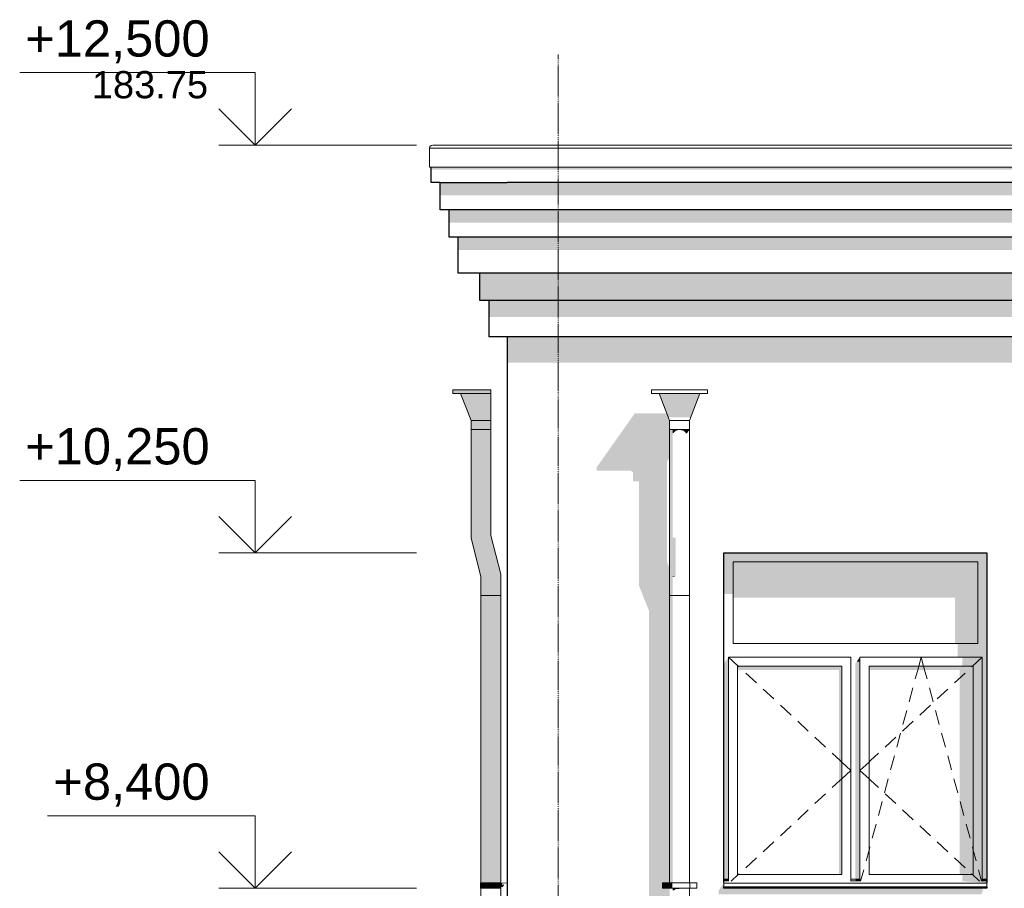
# Model space of a CAD drawing. Header units: millimetres. Extents: x -95523 to 190468, y -7401 to 17692.
# Tile 72 of 139: x 64458 to 69889, y 8202 to 12994. Entities that reach past the tile are written whole.
import ezdxf
from ezdxf.enums import TextEntityAlignment as Align

# ---------------------------------------------------------------- set-up
doc = ezdxf.new("R2010")
doc.units = ezdxf.units.MM
doc.header["$MEASUREMENT"] = 0
doc.linetypes.add('Штрих-Штриховая', pattern=[10.936111, 5.291667, -2.116667, 1.411111, -2.116667])
for name, color, linetype in [('1 Молдинги', 7, 'Continuous'), ('Конструктив - Стены Несущие', 7, 'Continuous'), ('Новый_1 ВОДОСТОК', 7, 'Continuous'), ('Новый_1_Конструктив-парапет', 7, 'Continuous'), ('Новый_Фартук парапета', 7, 'Continuous'), ('Окна Archicad', 7, 'Continuous'), ('Размер - Отметка Уровня', 7, 'Continuous'), ('Фартук парапета', 7, 'Continuous'), ('Элемент Модели - Оси', 7, 'Continuous')]:
    doc.layers.add(name, color=color, linetype=linetype)
for name, color, linetype, lineweight in [('1 Молдинги_Ном._пера__21', 7, 'Continuous', 30), ('Конструктив - Стены Несущие_Ном._пера__21', 7, 'Continuous', 30), ('Новый_1 ВОДОСТОК_Ном._пера__120', 7, 'Continuous', 5), ('Новый_1_Конструктив-парапет_Ном._пера__21', 7, 'Continuous', 30), ('Новый_Фартук парапета_Ном._пера__120', 7, 'Continuous', 5), ('Окна Archicad_Ном._пера__120', 7, 'Continuous', 5), ('Окна Archicad_Ном._пера__21', 7, 'Continuous', 30), ('Размер - Отметка Уровня_Ном._пера__120', 7, 'Continuous', 5), ('Фартук парапета_Ном._пера__120', 7, 'Continuous', 5), ('Элемент Модели - Оси_Ном._пера__1', 7, 'Continuous', 15), ('Элемент Модели - Оси_Ном._пера__120', 7, 'Continuous', 5)]:
    doc.layers.add(name, color=color, linetype=linetype, lineweight=lineweight)
doc.styles.add('СГЕНЕРИР_СТИЛЬ_1', font='arial.ttf')

# ---------------------------------------------------------------- blocks, each defined once
blk = doc.blocks.new('Элемент Разреза_73_1', base_point=(95180.8, -197.5))
at = {"layer": 'Конструктив - Стены Несущие_Ном._пера__21', "color": 7, "linetype": 'Continuous', "lineweight": 30}
for p, q in [((67148, 7352.5), (67148, 10692.5)), ((67158, 7352.5), (67148, 7352.5))]:
    blk.add_line(p, q, dxfattribs=at)
blk = doc.blocks.new('Элемент Разреза_74_1', base_point=(95180.8, -197.5))
at = {"layer": 'Конструктив - Стены Несущие', "linetype": 'Continuous', "lineweight": 0, "true_color": 0x000000}
for points in [[(67641.5, 10526.1), (67641.5, 10506.1), (67827.3, 10506.1), (67841.5, 10497.5), (67841.5, 10447.5), (67873.7, 10447.5), (67873.7, 9875.2), (67879.7, 9856.8), (67928.7, 9734.7), (67928.7, 8058), (67925.8, 8045.6), (67925.8, 8015.6), (67928.7, 8007.2), (67928.7, 7352.5), (68043, 7352.5), (68043, 8202.1), (68003, 8202.1), (68003, 8232.1), (68043, 8232.1), (68043, 9964.5), (68029.3, 9998.6), (68029.3, 10557.5), (68043, 10576.9), (68043, 10692.5), (67759.2, 10692.5)], [(68313, 8168.2), (69763, 8168.2), (69773, 8192.3), (69765.8, 8192.3), (69772.7, 8202.5), (68343, 8202.5), (68343, 8232.5), (68313, 8188.2)]]:
    blk.add_hatch(color=18, dxfattribs=at).paths.add_polyline_path(points)
blk = doc.blocks.new('Элемент Разреза_85_1', base_point=(95180.8, -197.5))
at = {"layer": 'Окна Archicad', "linetype": 'Continuous', "lineweight": 0, "true_color": 0x000000}
for points in [[(68343, 10052.5), (68343, 10002.5), (68393, 10002.5), (69743, 10002.5), (69793, 10002.5), (69793, 10052.5)], [(68343, 9826.2), (68393, 9826.2), (68393, 10002.5), (68343, 10002.5)], [(69743, 10002.5), (68393, 10002.5), (68393, 9805), (69618, 9805), (69618, 9552.5), (69743, 9552.5)], [(69743, 10002.5), (69743, 9552.5), (69743, 9477.5), (69768, 9477.5), (69768, 8252.5), (69793, 8252.5), (69793, 10002.5)], [(69743, 9552.5), (69633, 9552.5), (69633, 9477.5), (69743, 9477.5)], [(68343, 8252.5), (68368, 8252.5), (68368, 9477.5), (68343, 9442.1)], [(69068, 9442.1), (69068, 8252.5), (69093, 8252.5), (69093, 9452.5), (69075.3, 9452.5)], [(69075.3, 9452.5), (69093, 9452.5), (69093, 9477.5)], [(69768, 9477.5), (69658, 9477.5), (69658, 9427.5), (69768, 9427.5)], [(68418, 9427.5), (68418, 9406.2), (68978, 9406.2), (68978, 8277.5), (68993, 8277.5), (68993, 9427.5)], [(69143, 9427.5), (69143, 9406.2), (69643, 9406.2), (69643, 8277.5), (69718, 8277.5), (69718, 9427.5)], [(69718, 9427.5), (69718, 8277.5), (69768, 8277.5), (69768, 9427.5)], [(69768, 8277.5), (69658, 8277.5), (69658, 8240.9), (69768, 8240.9)], [(68343, 8210.6), (68343, 8202.5), (69793, 8202.5), (69793, 8210.6)], [(68344, 8242.5), (68368, 8242.5), (68368, 8252.5), (68344, 8252.5)], [(68368, 8242.5), (68344, 8242.5), (68368, 8240.9)], [(69069, 8252.5), (69069, 8242.5), (69093, 8242.5), (69093, 8252.5)], [(69093, 8242.5), (69069, 8242.5), (69093, 8240.9)], [(69793, 8232.5), (69793, 8242.5), (69768, 8242.5), (69768, 8240.9), (69658, 8240.9)], [(69768, 8252.5), (69768, 8242.5), (69793, 8242.5), (69793, 8252.5)]]:
    blk.add_hatch(color=18, dxfattribs=at).paths.add_polyline_path(points)
at = {"layer": 'Окна Archicad_Ном._пера__120', "color": 7, "linetype": 'Continuous', "lineweight": 5}
for p, q in [((68393, 10002.5), (68393, 9552.5)), ((69743, 10002.5), (68393, 10002.5)), ((69743, 9552.5), (69743, 10002.5)), ((68393, 9552.5), (69743, 9552.5)), ((68368, 9427.5), (68368, 9477.5)), ((68368, 9477.5), (69043, 9477.5)), ((68368, 9477.5), (68422, 9427.5)), ((69043, 9477.5), (69043, 9427.5)), ((69093, 9427.5), (69093, 9477.5)), ((69093, 9477.5), (69768, 9477.5)), ((69417, 9427.5), (69430.5, 9477.5)), ((69444, 9427.5), (69430.5, 9477.5)), ((69768, 9477.5), (69714, 9427.5)), ((69768, 9477.5), (69768, 9427.5)), ((68368, 8277.5), (68368, 9427.5)), ((68418, 9427.5), (68418, 8277.5)), ((68993, 9427.5), (68418, 9427.5)), ((68422, 9427.5), (68426.7, 9423.1)), ((68993, 8277.5), (68993, 9427.5)), ((69043, 9427.5), (69043, 8277.5)), ((69093, 8277.5), (69093, 9427.5)), ((69143, 9427.5), (69143, 8277.5)), ((69718, 9427.5), (69143, 9427.5)), ((69398, 9357), (69409.7, 9400.2)), ((69409.7, 9400.2), (69417, 9427.5)), ((69451.4, 9400.2), (69444, 9427.5)), ((69463, 9357), (69451.4, 9400.2)), ((69714, 9427.5), (69709.3, 9423.1)), ((69718, 8277.5), (69718, 9427.5)), ((69768, 9427.5), (69768, 8277.5)), ((68463.4, 9389.1), (68522.1, 9334.8)), ((69672.6, 9389.1), (69613.9, 9334.8)), ((68558.8, 9300.8), (68617.5, 9246.5)), ((69364.1, 9231.5), (69384.9, 9308.7)), ((69496.9, 9231.5), (69476.1, 9308.7)), ((69577.2, 9300.8), (69518.5, 9246.5)), ((68654.2, 9212.5), (68712.9, 9158.1)), ((69330.2, 9106), (69351.1, 9183.2)), ((69481.8, 9212.5), (69423.1, 9158.1)), ((69530.8, 9106), (69509.9, 9183.2)), ((68749.6, 9124.2), (68808.3, 9069.8)), ((69386.4, 9124.2), (69327.7, 9069.8)), ((68844.9, 9035.8), (68903.6, 8981.5)), ((69291.1, 9035.8), (69232.4, 8981.5)), ((69296.3, 8980.5), (69317.2, 9057.7)), ((69564.7, 8980.5), (69543.8, 9057.7)), ((68940.3, 8947.5), (68984.3, 8906.8)), ((69195.7, 8947.5), (69151.7, 8906.8)), ((69262.4, 8855), (69283.3, 8932.2)), ((69598.6, 8855), (69577.7, 8932.2)), ((68984.3, 8906.8), (68993, 8898.8)), ((68993, 8898.8), (69043, 8852.5)), ((69143, 8898.8), (69093, 8852.5)), ((69151.7, 8906.8), (69143, 8898.8)), ((68984.3, 8798.1), (68993, 8806.2)), ((68993, 8806.2), (69043, 8852.5)), ((69143, 8806.2), (69093, 8852.5)), ((69151.7, 8798.1), (69143, 8806.2)), ((69228.6, 8729.5), (69249.4, 8806.7)), ((69632.5, 8729.5), (69611.6, 8806.7)), ((68940.3, 8757.4), (68984.3, 8798.1)), ((69195.7, 8757.4), (69151.7, 8798.1)), ((68844.9, 8669.1), (68903.6, 8723.4)), ((69291.1, 8669.1), (69232.4, 8723.4)), ((69194.7, 8604), (69215.5, 8681.2)), ((69666.3, 8604), (69645.5, 8681.2)), ((68749.6, 8580.7), (68808.3, 8635.1)), ((69386.4, 8580.7), (69327.7, 8635.1)), ((68654.2, 8492.4), (68712.9, 8546.8)), ((69160.8, 8478.5), (69181.6, 8555.7)), ((69481.8, 8492.4), (69423.1, 8546.8)), ((69700.2, 8478.5), (69679.4, 8555.7)), ((68558.8, 8404.1), (68617.5, 8458.5)), ((69143, 8412.6), (69147.7, 8430.2)), ((69577.2, 8404.1), (69518.5, 8458.5)), ((69718, 8412.6), (69713.3, 8430.2)), ((68463.4, 8315.8), (68522.1, 8370.1)), ((69126.9, 8353), (69143, 8412.6)), ((69672.6, 8315.8), (69613.9, 8370.1)), ((69734.1, 8353), (69718, 8412.6)), ((68368, 8240.9), (68368, 8277.5)), ((68382.6, 8240.9), (68422, 8277.5)), ((68418, 8277.5), (68993, 8277.5)), ((68422, 8277.5), (68426.7, 8281.8)), ((69043, 8277.5), (69043, 8240.9)), ((69093, 8240.9), (69093, 8277.5)), ((69096.6, 8240.9), (69113.9, 8304.7)), ((69143, 8277.5), (69718, 8277.5)), ((69714, 8277.5), (69709.3, 8281.8)), ((69753.4, 8240.9), (69714, 8277.5)), ((69764.4, 8240.9), (69747.2, 8304.7)), ((69768, 8277.5), (69768, 8240.9)), ((68368, 8252.5), (68343, 8252.5)), ((68368, 8242.5), (68343, 8242.5)), ((68343, 8232.5), (68343, 8230.6)), ((68343, 8230.6), (68343, 8210.6)), ((69793, 8230.6), (68343, 8230.6)), ((69793, 8210.6), (68343, 8210.6)), ((69093, 8252.5), (69043, 8252.5)), ((69093, 8242.5), (69043, 8242.5)), ((69793, 8252.5), (69768, 8252.5)), ((69793, 8242.5), (69768, 8242.5)), ((69793, 8232.5), (69793, 8230.6)), ((69793, 8230.6), (69793, 8210.6))]:
    blk.add_line(p, q, dxfattribs=at)
at = {"layer": 'Окна Archicad_Ном._пера__21', "color": 7, "linetype": 'Continuous', "lineweight": 30}
for p, q in [((68343, 10052.5), (69793, 10052.5)), ((68343, 8232.5), (68343, 10052.5)), ((69793, 10052.5), (69793, 8232.5)), ((68343, 8202.5), (68343, 8210.6)), ((69793, 8202.5), (68343, 8202.5)), ((69793, 8210.6), (69793, 8202.5))]:
    blk.add_line(p, q, dxfattribs=at)
blk = doc.blocks.new('Элемент Разреза_115_1', base_point=(95180.8, -197.5))
at = {"layer": 'Новый_1_Конструктив-парапет', "linetype": 'Continuous', "lineweight": 0, "true_color": 0x000000}
blk.add_hatch(color=18, dxfattribs=at).paths.add_polyline_path([(67148, 11102.2), (67149, 11102.2), (67149, 11245), (67148, 11245)])
at = {"layer": 'Новый_1_Конструктив-парапет_Ном._пера__21', "color": 7, "linetype": 'Continuous', "lineweight": 30}
blk.add_line((67148, 10692.5), (67148, 11245), dxfattribs=at)
blk = doc.blocks.new('Элемент Разреза_116_1', base_point=(95180.8, -197.5))
at = {"layer": 'Новый_1_Конструктив-парапет', "linetype": 'Continuous', "lineweight": 0, "true_color": 0x000000}
for points in [[(109098, 11245), (67149, 11245), (67149, 11102.2), (106952, 11102.2), (106721, 10692.5), (109098, 10692.5)], [(67759.2, 10692.5), (68043, 10692.5), (68043, 10782.5), (68027.5, 10823.1), (67851.5, 10823.1)], [(68161.5, 10804.8), (68160.1, 10801), (68161.5, 10803.1)]]:
    blk.add_hatch(color=18, dxfattribs=at).paths.add_polyline_path(points)
blk = doc.blocks.new('Элемент Разреза_215_1', base_point=(95180.8, -197.5))
at = {"layer": 'Новый_Фартук парапета_Ном._пера__120', "color": 7, "linetype": 'Continuous', "lineweight": 5}
for p, q in [((66718.1, 12285.1), (66720.6, 12294.1)), ((66718.1, 12179.7), (66718.1, 12285.1)), ((108678.4, 12285.1), (66718.1, 12285.1)), ((66720.6, 12294.1), (66727.4, 12300.5)), ((66727.4, 12300.5), (66736.6, 12302.5)), ((108678.4, 12302.5), (66736.6, 12302.5)), ((108678, 12179.7), (66718.1, 12179.7))]:
    blk.add_line(p, q, dxfattribs=at)
blk = doc.blocks.new('Элемент Разреза_217_1', base_point=(95180.8, -197.5))
at = {"layer": 'Фартук парапета', "linetype": 'Continuous', "lineweight": 0, "true_color": 0x000000}
for points in [[(66718.1, 12179.7), (66718, 12179.6), (66718.1, 12179.6)], [(66718.1, 12179.7), (66718.1, 12179.6), (66727, 12179.6), (66727, 12179.7)]]:
    blk.add_hatch(color=18, dxfattribs=at).paths.add_polyline_path(points)
at = {"layer": 'Фартук парапета_Ном._пера__120', "color": 7, "linetype": 'Continuous', "lineweight": 5}
blk.add_line((66718, 12179.6), (66727, 12179.6), dxfattribs=at)
blk = doc.blocks.new('Элемент Разреза_224_1', base_point=(95180.8, -197.5))
at = {"layer": 'Новый_1 ВОДОСТОК', "linetype": 'Continuous', "lineweight": 0, "true_color": 0x000000}
for points in [[(67985.9, 10932.5), (68035.9, 10801), (68160.1, 10801), (68210.1, 10932.5)], [(68047.2, 10732.5), (68043, 10732.5), (68043, 10142.2), (68047.2, 10139.6)], [(68059.1, 10732.5), (68047.2, 10732.5), (68047.2, 10139.6), (68059.1, 10137.3)], [(68077, 10732.5), (68059.1, 10732.5), (68059.1, 10709.7), (68077, 10726.5)], [(68098, 10732.5), (68077, 10732.5), (68077, 10726.5)], [(68119.1, 10732.5), (68098, 10732.5), (68119.1, 10726.5)], [(68136.9, 10732.5), (68119.1, 10732.5), (68119.1, 10726.5), (68136.9, 10709.7)], [(68136.9, 10732.5), (68136.9, 10709.7), (68148.8, 10726.5), (68148.8, 10732.5)], [(68153, 10732.5), (68148.8, 10732.5), (68148.8, 10726.5)], [(68043, 9927.6), (68047.2, 9925), (68047.2, 10139.6), (68043, 10142.2)], [(68059.1, 10137.3), (68047.2, 10139.6), (68047.2, 9925), (68059.1, 9922.7)], [(68077, 10135.8), (68059.1, 10137.3), (68059.1, 9922.7), (68077, 9921.2)], [(68043, 9927.6), (68043, 9817.6), (68047.2, 9817.6), (68047.2, 9925)], [(68059.1, 9922.7), (68047.2, 9925), (68047.2, 9817.6), (68059.1, 9817.6)], [(68077, 9921.2), (68059.1, 9922.7), (68059.1, 9919.1)], [(68047.2, 9817.6), (68043, 9817.6), (68043, 8232.1), (68047.2, 8232.1)], [(68047.2, 9817.6), (68047.2, 8232.1), (68059.1, 8232.1), (68059.1, 9817.6)], [(68003, 8202.1), (68041, 8202.1), (68041, 8232.1), (68003, 8232.1)], [(68041, 8202.1), (68045.3, 8202.1), (68045.3, 8232.1), (68041, 8232.1)], [(68045.3, 8202.1), (68057.7, 8202.1), (68057.7, 8232.1), (68045.3, 8232.1)], [(68077, 8202.1), (68059.1, 8202.1), (68059.1, 8191.6), (68068.8, 8191.6), (68077, 8198.4)], [(68098, 8202.1), (68077, 8202.1), (68077, 8198.4), (68095.4, 8198.4), (68098, 8199.6)], [(68136.9, 8202.1), (68136.9, 8200), (68148.8, 8200), (68148.8, 8202.1)]]:
    blk.add_hatch(color=18, dxfattribs=at).paths.add_polyline_path(points)
at = {"layer": 'Новый_1 ВОДОСТОК_Ном._пера__120', "color": 7, "linetype": 'Continuous', "lineweight": 5}
for p, q in [((67943, 10952.5), (68253, 10952.5)), ((67943, 10952.5), (67943, 10932.5)), ((67943, 10932.5), (68253, 10932.5)), ((67985.9, 10932.5), (68043, 10782.5)), ((68153, 10782.5), (68210.1, 10932.5)), ((68253, 10932.5), (68253, 10952.5)), ((68043, 10782.5), (68153, 10782.5)), ((68043, 10782.5), (68043, 10732.5)), ((68153, 10732.5), (68153, 10782.5)), ((68043, 10732.5), (68043, 10142.2)), ((68043, 10732.5), (68153, 10732.5)), ((68153, 10732.5), (68153, 10142.2)), ((68043, 10142.2), (68043, 9927.6)), ((68153, 10142.2), (68153, 9927.6)), ((68043, 9927.6), (68043, 9817.6)), ((68153, 9927.6), (68153, 9817.6)), ((68043, 9817.6), (68043, 8232.1)), ((68047.2, 9817.6), (68043, 9817.6)), ((68059.1, 9817.6), (68047.2, 9817.6)), ((68077, 9817.6), (68059.1, 9817.6)), ((68098, 9817.6), (68077, 9817.6)), ((68119.1, 9817.6), (68098, 9817.6)), ((68136.9, 9817.6), (68119.1, 9817.6)), ((68148.8, 9817.6), (68136.9, 9817.6)), ((68153, 9817.6), (68148.8, 9817.6)), ((68153, 9817.6), (68153, 8232.1)), ((68003, 8232.1), (68041, 8232.1)), ((68003, 8202.1), (68003, 8232.1)), ((68003, 8202.1), (68041, 8202.1)), ((68041, 8232.1), (68045.3, 8232.1)), ((68041, 8202.1), (68041, 8232.1)), ((68041, 8202.1), (68045.3, 8202.1)), ((68045.3, 8232.1), (68057.7, 8232.1)), ((68045.3, 8202.1), (68057.7, 8202.1)), ((68057.7, 8232.1), (68076.2, 8232.1)), ((68057.7, 8202.1), (68076.2, 8202.1)), ((68076.2, 8232.1), (68098, 8232.1)), ((68076.2, 8202.1), (68098, 8202.1)), ((68098, 8232.1), (68119.8, 8232.1)), ((68098, 8202.1), (68119.8, 8202.1)), ((68119.8, 8232.1), (68138.3, 8232.1)), ((68119.8, 8202.1), (68138.3, 8202.1)), ((68138.3, 8232.1), (68150.7, 8232.1)), ((68138.3, 8202.1), (68150.7, 8202.1)), ((68150.7, 8232.1), (68155, 8232.1)), ((68150.7, 8202.1), (68155, 8202.1)), ((68153, 8202.1), (68153, 6232.1)), ((68155, 8232.1), (68193, 8232.1)), ((68155, 8202.1), (68155, 8232.1)), ((68155, 8202.1), (68193, 8202.1)), ((68193, 8202.1), (68193, 8232.1))]:
    blk.add_line(p, q, dxfattribs=at)
blk = doc.blocks.new('Элемент Разреза_228_1', base_point=(95180.8, -197.5))
at = {"layer": 'Новый_1 ВОДОСТОК', "linetype": 'Continuous', "lineweight": 0, "true_color": 0x000000}
for points in [[(67057.5, 10952.5), (66847.5, 10952.5), (66847.5, 10932.5), (67057.5, 10932.5)], [(67057.5, 10932.5), (66890.3, 10932.5), (66947.5, 10782.5), (67057.5, 10782.5)], [(67057.5, 10782.5), (66947.5, 10782.5), (66947.5, 10732.5), (67057.5, 10732.5)], [(66951.6, 10732.5), (66947.5, 10732.5), (66947.5, 10135.3), (66951.6, 10135.8)], [(66963.6, 10732.5), (66951.6, 10732.5), (66951.6, 10135.8), (66963.6, 10137.3)], [(66981.4, 10732.5), (66963.6, 10732.5), (66963.6, 10137.3), (66981.4, 10139.6)], [(67002.5, 10732.5), (66981.4, 10732.5), (66981.4, 10139.6), (67002.5, 10142.2)], [(67023.5, 10732.5), (67002.5, 10732.5), (67002.5, 10142.2), (67023.5, 10144.9)], [(67041.3, 10732.5), (67023.5, 10732.5), (67023.5, 10144.9), (67041.3, 10147.1)], [(67053.3, 10732.5), (67041.3, 10732.5), (67041.3, 10147.1), (67053.3, 10148.6)], [(67057.5, 10732.5), (67053.3, 10732.5), (67053.3, 10148.6), (67057.5, 10149.2)], [(66951.6, 10135.8), (66947.5, 10135.3), (67002.5, 9920.7), (67006.6, 9921.2)], [(66963.6, 10137.3), (66951.6, 10135.8), (67006.6, 9921.2), (67018.6, 9922.7)], [(66981.4, 10139.6), (66963.6, 10137.3), (67018.6, 9922.7), (67036.4, 9925)], [(67002.5, 10142.2), (66981.4, 10139.6), (67036.4, 9925), (67057.5, 9927.6)], [(67023.5, 10144.9), (67002.5, 10142.2), (67057.5, 9927.6), (67078.5, 9930.3)], [(67041.3, 10147.1), (67023.5, 10144.9), (67078.5, 9930.3), (67096.3, 9932.5)], [(67053.3, 10148.6), (67041.3, 10147.1), (67096.3, 9932.5), (67108.3, 9934)], [(67053.3, 10148.6), (67108.3, 9934), (67112.5, 9934.5), (67057.5, 10149.2)], [(67006.6, 9921.2), (67002.5, 9920.7), (67002.5, 9817.6), (67006.6, 9817.6)], [(67018.6, 9922.7), (67006.6, 9921.2), (67006.6, 9817.6), (67018.6, 9817.6)], [(67036.4, 9925), (67018.6, 9922.7), (67018.6, 9817.6), (67036.4, 9817.6)], [(67057.5, 9927.6), (67036.4, 9925), (67036.4, 9817.6), (67057.5, 9817.6)], [(67078.5, 9930.3), (67057.5, 9927.6), (67057.5, 9817.6), (67078.5, 9817.6)], [(67096.3, 9932.5), (67078.5, 9930.3), (67078.5, 9817.6), (67096.3, 9817.6)], [(67108.3, 9934), (67096.3, 9932.5), (67096.3, 9817.6), (67108.3, 9817.6)], [(67112.5, 9934.5), (67108.3, 9934), (67108.3, 9817.6), (67112.5, 9817.6)], [(67006.6, 9817.6), (67002.5, 9817.6), (67002.5, 8232.1), (67006.6, 8232.1)], [(67018.6, 9817.6), (67006.6, 9817.6), (67006.6, 8232.1), (67018.6, 8232.1)], [(67018.6, 9817.6), (67018.6, 8232.1), (67036.4, 8232.1), (67036.4, 9817.6)], [(67036.4, 9817.6), (67036.4, 8232.1), (67057.5, 8232.1), (67057.5, 9817.6)], [(67078.5, 9817.6), (67057.5, 9817.6), (67057.5, 8232.1), (67078.5, 8232.1)], [(67078.5, 9817.6), (67078.5, 8232.1), (67096.3, 8232.1), (67096.3, 9817.6)], [(67108.3, 9817.6), (67096.3, 9817.6), (67096.3, 8232.1), (67108.3, 8232.1)], [(67108.3, 232.1), (67112.4, 232.1), (67112.4, 202.1), (67108.3, 202.1), (67108.3, 102.1), (67112.5, 102.1), (67112.5, 9817.6), (67108.3, 9817.6), (67108.3, 8232.1), (67112.4, 8232.1), (67112.4, 8202.1), (67108.3, 8202.1), (67108.3, 6232.1), (67112.4, 6232.1), (67112.4, 6202.1), (67108.3, 6202.1), (67108.3, 4232.1), (67112.4, 4232.1), (67112.4, 4202.1), (67108.3, 4202.1), (67108.3, 2232.1), (67112.4, 2232.1), (67112.4, 2202.1), (67108.3, 2202.1)], [(67000.4, 8202.1), (67004.7, 8202.1), (67004.7, 8232.1), (67000.4, 8232.1)], [(67004.7, 8202.1), (67017, 8202.1), (67017, 8232.1), (67004.7, 8232.1)], [(67017, 8202.1), (67035.5, 8202.1), (67035.5, 8232.1), (67017, 8232.1)], [(67035.5, 8202.1), (67057.4, 8202.1), (67057.4, 8232.1), (67035.5, 8232.1)], [(67057.4, 8202.1), (67110.4, 8202.1), (67110.4, 8232.1), (67057.4, 8232.1)], [(67110.4, 8202.1), (67112.4, 8202.1), (67112.4, 8232.1), (67110.4, 8232.1)]]:
    blk.add_hatch(color=18, dxfattribs=at).paths.add_polyline_path(points)
at = {"layer": 'Новый_1 ВОДОСТОК_Ном._пера__120', "color": 7, "linetype": 'Continuous', "lineweight": 5}
for p, q in [((67057.5, 10952.5), (66847.5, 10952.5)), ((66847.5, 10952.5), (66847.5, 10932.5)), ((67057.5, 10932.5), (66847.5, 10932.5)), ((66890.3, 10932.5), (66947.5, 10782.5)), ((67057.5, 10952.5), (67057.5, 10932.5)), ((67057.5, 10932.5), (67057.5, 10782.5)), ((67057.5, 10782.5), (66947.5, 10782.5)), ((66947.5, 10782.5), (66947.5, 10732.5)), ((67057.5, 10782.5), (67057.5, 10732.5)), ((67057.5, 10732.5), (66947.5, 10732.5)), ((66947.5, 10732.5), (66947.5, 10135.3)), ((67057.5, 10732.5), (67057.5, 10149.2)), ((66947.5, 10135.3), (67002.5, 9920.7)), ((67057.5, 10149.2), (67112.5, 9934.5)), ((67002.5, 9920.7), (67002.5, 9817.6)), ((67112.5, 9934.5), (67112.5, 9817.6)), ((67002.5, 9817.6), (67002.5, 8232.1)), ((67006.6, 9817.6), (67002.5, 9817.6)), ((67018.6, 9817.6), (67006.6, 9817.6)), ((67036.4, 9817.6), (67018.6, 9817.6)), ((67057.5, 9817.6), (67036.4, 9817.6)), ((67078.5, 9817.6), (67057.5, 9817.6)), ((67096.3, 9817.6), (67078.5, 9817.6)), ((67108.3, 9817.6), (67096.3, 9817.6)), ((67112.5, 9817.6), (67108.3, 9817.6)), ((67112.5, 9817.6), (67112.5, 102.1)), ((67000.4, 8232.1), (67004.7, 8232.1)), ((67000.4, 8202.1), (67000.4, 8232.1)), ((67000.4, 8202.1), (67004.7, 8202.1)), ((67002.5, 8202.1), (67002.5, 6232.1)), ((67004.7, 8232.1), (67017, 8232.1)), ((67004.7, 8202.1), (67017, 8202.1)), ((67017, 8232.1), (67035.5, 8232.1)), ((67017, 8202.1), (67035.5, 8202.1)), ((67035.5, 8232.1), (67057.4, 8232.1)), ((67035.5, 8202.1), (67057.4, 8202.1)), ((67057.4, 8232.1), (67110.4, 8232.1)), ((67057.4, 8202.1), (67110.4, 8202.1)), ((67110.4, 8232.1), (67112.4, 8232.1)), ((67110.4, 8202.1), (67110.4, 8232.1)), ((67110.4, 8202.1), (67112.4, 8202.1)), ((67112.4, 8202.1), (67112.4, 8232.1))]:
    blk.add_line(p, q, dxfattribs=at)
blk = doc.blocks.new('Элемент Разреза_236_1', base_point=(95180.8, -197.5))
at = {"layer": 'Окна Archicad_Ном._пера__120', "color": 7, "linetype": 'Continuous', "lineweight": 5}
for p, q in [((67148, 8232.5), (67118, 8230.6)), ((67118, 8230.6), (67118, 8210.6)), ((67118, 8210.6), (67128, 8220.6))]:
    blk.add_line(p, q, dxfattribs=at)
blk = doc.blocks.new('Элемент Разреза_244_1', base_point=(95180.8, -197.5))
at = {"layer": '1 Молдинги', "linetype": 'Continuous', "lineweight": 0, "true_color": 0x000000}
for points in [[(66727, 12166.9), (67147, 12166.9), (67147, 12179.7), (66727, 12179.7)], [(66777, 12095), (66777, 12024.2), (67147, 12024.2), (67147, 12095)], [(66827, 11945), (66827, 11874.2), (67147, 11874.2), (67147, 11945)], [(66877, 11795), (66877, 11724.2), (67147, 11724.2), (67147, 11795)], [(66997, 11595), (66997, 11445), (67147, 11445), (67147, 11595)], [(67047, 11354.5), (67147, 11354.5), (67147, 11445), (67047, 11445)]]:
    blk.add_hatch(color=18, dxfattribs=at).paths.add_polyline_path(points)
at = {"layer": '1 Молдинги_Ном._пера__21', "color": 7, "linetype": 'Continuous', "lineweight": 30}
for p, q in [((66727, 12095), (66727, 12179.7)), ((66777, 12095), (66727, 12095)), ((66777, 12095), (67147, 12095)), ((66777, 11945), (66777, 12095)), ((66827, 11945), (66777, 11945)), ((67147, 11945), (66827, 11945)), ((66827, 11795), (66827, 11945)), ((66877, 11795), (66827, 11795)), ((67147, 11795), (66877, 11795)), ((66877, 11595), (66877, 11795)), ((66997, 11595), (66877, 11595)), ((67147, 11595), (66997, 11595)), ((66997, 11445), (66997, 11595)), ((67047, 11445), (66997, 11445)), ((67147, 11445), (67047, 11445)), ((67047, 11245), (67047, 11445)), ((67147, 11245), (67047, 11245))]:
    blk.add_line(p, q, dxfattribs=at)
blk = doc.blocks.new('Элемент Разреза_245_1', base_point=(95180.8, -197.5))
at = {"layer": '1 Молдинги', "linetype": 'Continuous', "lineweight": 0, "true_color": 0x000000}
for points in [[(67147, 12179.7), (67147, 12166.9), (107637.8, 12167), (107597.1, 12095), (108678, 12095), (108678, 12179.7)], [(108728, 12095), (67147, 12095), (67147, 12024.2), (107547.1, 12024.2), (107502.4, 11945), (108728, 11945)], [(108778, 11945), (67147, 11945), (67147, 11874.2), (107452.4, 11874.2), (107407.7, 11795), (108778, 11795)], [(108828, 11795), (67147, 11795), (67147, 11724.2), (107357.7, 11724.2), (107284.8, 11595), (108828, 11595)], [(67147, 11595), (67147, 11445), (108948, 11445), (108948, 11595)], [(67147, 11445), (67147, 11354.5), (107114.8, 11354.5), (107053, 11245), (108998, 11245), (108998, 11445)]]:
    blk.add_hatch(color=18, dxfattribs=at).paths.add_polyline_path(points)
at = {"layer": '1 Молдинги_Ном._пера__21', "color": 7, "linetype": 'Continuous', "lineweight": 30}
for p, q in [((108678, 12095), (67147, 12095)), ((108728, 11945), (67147, 11945)), ((108778, 11795), (67147, 11795)), ((108828, 11595), (67147, 11595)), ((108948, 11445), (67147, 11445)), ((108998, 11245), (67147, 11245))]:
    blk.add_line(p, q, dxfattribs=at)
blk = doc.blocks.new('Элемент Разреза_252_1', base_point=(95180.8, -197.5))
at = {"layer": 'Фартук парапета', "linetype": 'Continuous', "lineweight": 0, "true_color": 0x000000}
blk.add_hatch(color=18, dxfattribs=at).paths.add_polyline_path([(66718.1, 12179.7), (66718.1, 12179.6), (66718.1, 12179.7)])
at = {"layer": 'Фартук парапета_Ном._пера__120', "color": 7, "linetype": 'Continuous', "lineweight": 5}
for p, q in [((66718.1, 12285), (66720.6, 12294)), ((66720.6, 12294), (66727.4, 12300.4)), ((66727.7, 12300.5), (66736.6, 12302.4)), ((66718.1, 12179.6), (66718.1, 12179.7))]:
    blk.add_line(p, q, dxfattribs=at)
blk = doc.blocks.new('Стандартный Маркер Сетки[1]_1', base_point=(67428, 12802.5))
at = {"layer": 'Элемент Модели - Оси_Ном._пера__120', "color": 7, "linetype": 'Штрих-Штриховая', "lineweight": 5}
for q in [(67428, 12802.5), (67428, -5397.5)]:
    blk.add_line((67428, 12002.5), q, dxfattribs=at)
at = {"layer": 'Элемент Модели - Оси_Ном._пера__1', "color": 7, "lineweight": 15, "style": 'СГЕНЕРИР_СТИЛЬ_1'}
blk.add_attdef('AC_MarkerText_1', text='', height=350, rotation=360, dxfattribs=at).set_placement((67428, -6497.5), align=Align.TOP_CENTER)
blk = doc.blocks.new('Отметка высоты (ГОСТ)[13]_1', base_point=(65757, 8202.5))
at = {"layer": 'Размер - Отметка Уровня_Ном._пера__120', "color": 7, "linetype": 'Continuous', "lineweight": 5}
for p, q in [((65757, 8602.5), (64610.5, 8602.5)), ((65757, 8202.5), (65757, 8602.5)), ((65757, 8202.5), (65557, 8402.5)), ((65757, 8202.5), (65957, 8402.5)), ((66647.6, 8202.5), (65557, 8202.5))]:
    blk.add_line(p, q, dxfattribs=at)
at = {"layer": 'Размер - Отметка Уровня_Ном._пера__120', "color": 7, "lineweight": 5, "insert": (65557, 8632.2), "char_height": 200, "attachment_point": 9, "style": 'СГЕНЕРИР_СТИЛЬ_1'}
blk.add_mtext('\\A1;+8,400{\\H0.66x;\\S^  ;}', dxfattribs=at)
at = {"layer": 'Размер - Отметка Уровня_Ном._пера__120', "color": 7, "lineweight": 5, "style": 'СГЕНЕРИР_СТИЛЬ_1'}
blk.add_attdef('addText', text='', height=150, dxfattribs=at).set_placement((65497, 8366.7), align=Align.BOTTOM_RIGHT)
blk = doc.blocks.new('Отметка высоты (ГОСТ)[15]_1', base_point=(65757, 10052.5))
at = {"layer": 'Размер - Отметка Уровня_Ном._пера__120', "color": 7, "linetype": 'Continuous', "lineweight": 5}
for p, q in [((65757, 10452.5), (64457.9, 10452.5)), ((65757, 10052.5), (65757, 10452.5)), ((65757, 10052.5), (65557, 10252.5)), ((65757, 10052.5), (65957, 10252.5)), ((66647.6, 10052.5), (65557, 10052.5))]:
    blk.add_line(p, q, dxfattribs=at)
at = {"layer": 'Размер - Отметка Уровня_Ном._пера__120', "color": 7, "lineweight": 5, "insert": (65557, 10482.2), "char_height": 200, "attachment_point": 9, "style": 'СГЕНЕРИР_СТИЛЬ_1'}
blk.add_mtext('\\A1;+10,250{\\H0.66x;\\S^  ;}', dxfattribs=at)
at = {"layer": 'Размер - Отметка Уровня_Ном._пера__120', "color": 7, "lineweight": 5, "style": 'СГЕНЕРИР_СТИЛЬ_1'}
blk.add_attdef('addText', text='', height=150, dxfattribs=at).set_placement((65497, 10216.7), align=Align.BOTTOM_RIGHT)
blk = doc.blocks.new('Отметка высоты (ГОСТ)[16]_1', base_point=(65757, 12302.4))
at = {"layer": 'Размер - Отметка Уровня_Ном._пера__120', "color": 7, "linetype": 'Continuous', "lineweight": 5}
for p, q in [((65757, 12702.4), (64457.9, 12702.4)), ((65757, 12302.4), (65757, 12702.4)), ((65757, 12302.4), (65557, 12502.4)), ((65757, 12302.4), (65957, 12502.4)), ((66647.6, 12302.4), (65557, 12302.4))]:
    blk.add_line(p, q, dxfattribs=at)
at = {"layer": 'Размер - Отметка Уровня_Ном._пера__120', "color": 7, "lineweight": 5, "insert": (65557, 12732.1), "char_height": 200, "attachment_point": 9, "style": 'СГЕНЕРИР_СТИЛЬ_1'}
blk.add_mtext('\\A1;+12,500{\\H0.66x;\\S^  ;}', dxfattribs=at)
at = {"layer": 'Размер - Отметка Уровня_Ном._пера__120', "color": 7, "lineweight": 5, "style": 'СГЕНЕРИР_СТИЛЬ_1'}
blk.add_attdef('addText', text='', height=150, dxfattribs=at).set_placement((65497, 12515.5), align=Align.BOTTOM_RIGHT)

msp = doc.modelspace()

# ---------------------------------------------------------------- block references
at = {"layer": '1 Молдинги', "lineweight": 0}
for name in ['Элемент Разреза_244_1', 'Элемент Разреза_245_1']:
    msp.add_blockref(name, (95180.8, -197.5), dxfattribs=at)
at = {"layer": 'Конструктив - Стены Несущие', "lineweight": 0}
for name in ['Элемент Разреза_73_1', 'Элемент Разреза_74_1']:
    msp.add_blockref(name, (95180.8, -197.5), dxfattribs=at)
at = {"layer": 'Новый_1 ВОДОСТОК', "lineweight": 0}
for name in ['Элемент Разреза_228_1', 'Элемент Разреза_224_1']:
    msp.add_blockref(name, (95180.8, -197.5), dxfattribs=at)
at = {"layer": 'Новый_1_Конструктив-парапет', "lineweight": 0}
for name in ['Элемент Разреза_115_1', 'Элемент Разреза_116_1']:
    msp.add_blockref(name, (95180.8, -197.5), dxfattribs=at)
at = {"layer": 'Новый_Фартук парапета', "lineweight": 0}
msp.add_blockref('Элемент Разреза_215_1', (95180.8, -197.5), dxfattribs=at)
at = {"layer": 'Окна Archicad', "lineweight": 0}
for name in ['Элемент Разреза_85_1', 'Элемент Разреза_236_1']:
    msp.add_blockref(name, (95180.8, -197.5), dxfattribs=at)
at = {"layer": 'Размер - Отметка Уровня', "color": 7, "linetype": 'Continuous', "lineweight": 5}
msp.add_blockref('Отметка высоты (ГОСТ)[16]_1', (65757, 12302.4), dxfattribs=at).add_auto_attribs({'addText': '183.75'})
for name, p in [('Отметка высоты (ГОСТ)[15]_1', (65757, 10052.5)), ('Отметка высоты (ГОСТ)[13]_1', (65757, 8202.5))]:
    msp.add_blockref(name, p, dxfattribs=at)
at = {"layer": 'Фартук парапета', "lineweight": 0}
for name in ['Элемент Разреза_252_1', 'Элемент Разреза_217_1']:
    msp.add_blockref(name, (95180.8, -197.5), dxfattribs=at)
at = {"layer": 'Элемент Модели - Оси', "color": 7, "linetype": 'Continuous', "lineweight": 5}
msp.add_blockref('Стандартный Маркер Сетки[1]_1', (67428, 12802.5), dxfattribs=at)

doc.saveas('drawing.dxf')
